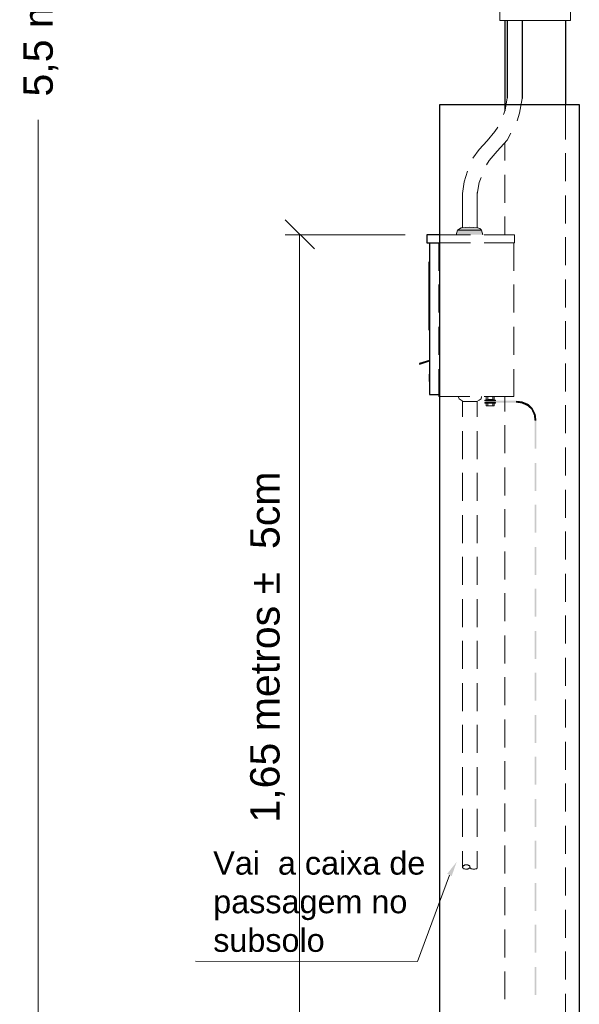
# Model space of a CAD drawing. Extents: x -98 to 248, y -55 to 13.
# Tile 99 of 117: x 169.45 to 170.6, y -10.07 to -8.06. Entities that reach past the tile are written whole.
import ezdxf

# ---------------------------------------------------------------- set-up
doc = ezdxf.new("R2010")
doc.units = 0
doc.header["$LTSCALE"] = 0.01
for name, color, linetype in [('Linha de chamada', 1, 'Continuous'), ('PDF5_0', 7, 'Continuous'), ('PDF5_COTAS_INDICAÇÕES', 5, 'Continuous'), ('PDF5_Text', 5, 'Continuous')]:
    doc.layers.add(name, color=color, linetype=linetype)
doc.styles.add('PDF Arial', font='arial.ttf')

# ---------------------------------------------------------------- blocks, each defined once
blk = doc.blocks.new('Padrão Monofasico')
at = {"layer": 'PDF5_0', "lineweight": 9}
for points in [[(-2.433, -84.121), (-2.433, -84.84), (2.391, -84.84), (2.391, -84.121)], [(-3.448, -110.652), (-3.448, -110.694), (-2.729, -110.694), (-2.729, -110.652)], [(-3.448, -110.864), (-2.729, -110.864), (-2.729, -110.821), (-3.448, -110.821)], [(-3.321, -111.033), (-2.814, -111.033)], [(-4.972, -142.388), (-4.929, -142.346), (-4.929, -142.303), (-4.887, -142.303), (-4.845, -142.303), (-4.802, -142.261), (-4.76, -142.261), (-4.718, -142.261), (-4.676, -142.261), (-4.633, -142.261), (-4.591, -142.261), (-4.549, -142.303), (-4.506, -142.303), (-4.464, -142.346), (-4.464, -142.388), (-4.464, -142.43), (-4.464, -142.473), (-4.506, -142.473), (-4.549, -142.515), (-4.591, -142.515), (-4.633, -142.557), (-4.676, -142.557), (-4.718, -142.557), (-4.76, -142.557), (-4.802, -142.515), (-4.845, -142.515), (-4.887, -142.515), (-4.929, -142.473), (-4.972, -142.43)]]:
    blk.add_lwpolyline(points, close=True, dxfattribs=at)
at = {"layer": 'PDF5_0', "lineweight": 25}
for points in [[(-2.094, -84.84), (-2.094, -90.976)], [(-1.925, -84.84), (-1.925, -90.087)], [(-0.91, -84.84), (-0.91, -90.13)], [(2.052, -84.84), (2.052, -90.553)], [(-6.495, -173.066), (-6.495, -90.553), (2.983, -90.553), (2.983, -173.066)], [(-6.495, -99.397), (-7.384, -99.397), (-7.384, -99.947), (-6.58, -99.947)], [(-7.214, -99.947), (-7.214, -110.271), (-6.58, -110.271)], [(-7.214, -101.258), (-7.257, -101.258), (-7.257, -105.871), (-7.214, -105.871)], [(-7.214, -107.944), (-7.891, -108.156), (-7.891, -108.198), (-7.214, -107.986)], [(-7.214, -109.383), (-7.214, -108.875)], [(-7.214, -109.425), (-7.214, -109.425)]]:
    blk.add_lwpolyline(points, dxfattribs=at)
at = {"layer": 'PDF5_0', "lineweight": 9}
for points in [[(-2.179, -91.23), (-2.052, -90.934), (-1.925, -90.087)], [(-1.248, -91.653), (-1.079, -91.145), (-0.91, -90.13)], [(2.052, -90.553), (2.052, -92.922)], [(-2.56, -92.076), (-2.771, -92.372), (-3.279, -93.007), (-3.829, -93.599), (-4.252, -94.192)], [(-1.671, -92.499), (-1.925, -92.965), (-2.602, -93.726), (-3.152, -94.361), (-3.321, -94.657)], [(-2.094, -93.176), (-2.094, -94.361)], [(2.052, -93.853), (2.052, -95.757)], [(-4.633, -95.08), (-4.845, -95.8), (-4.972, -96.604)], [(-3.702, -95.504), (-3.829, -95.842), (-3.956, -96.646)], [(-2.094, -95.334), (-2.094, -97.238)], [(-4.972, -96.561), (-4.972, -98.889)], [(-3.956, -96.519), (-3.956, -98.889)], [(2.052, -96.731), (2.052, -98.635)], [(-2.094, -98.169), (-2.094, -99.397)], [(-5.395, -99.397), (-5.31, -99.1), (-5.056, -98.931), (-4.464, -98.889), (-3.914, -98.931), (-3.787, -98.973), (-3.66, -99.1), (-3.575, -99.397)], [(-6.495, -99.397), (-4.422, -99.397)], [(-3.491, -99.397), (-1.417, -99.397), (-1.417, -99.947), (-3.491, -99.947)], [(2.052, -99.566), (2.052, -101.47)], [(-6.495, -99.947), (-4.422, -99.947)], [(-1.46, -99.947), (-1.46, -101.851)], [(2.052, -102.443), (2.052, -104.347)], [(-1.46, -102.782), (-1.46, -104.686)], [(-1.46, -105.659), (-1.46, -107.563)], [(2.052, -105.278), (2.052, -107.182)], [(2.052, -108.156), (2.052, -110.06)], [(-1.46, -108.536), (-1.46, -110.398)], [(-5.268, -110.398), (-5.183, -110.568), (-5.056, -110.652), (-4.929, -110.737), (-3.999, -110.737), (-3.829, -110.652), (-3.702, -110.568), (-3.66, -110.398)], [(-2.814, -110.398), (-3.321, -110.398), (-3.364, -110.398), (-3.279, -110.398), (-3.237, -110.398), (-3.237, -110.61), (-3.237, -110.398), (-2.898, -110.398), (-2.856, -110.398), (-2.814, -110.398), (-2.814, -110.61), (-2.814, -110.652), (-3.364, -110.652)], [(-3.364, -110.61), (-3.279, -110.652), (-3.237, -110.61), (-3.237, -110.398)], [(-3.364, -110.398), (-3.364, -110.61), (-3.321, -110.652)], [(-2.814, -110.61), (-2.856, -110.652), (-2.898, -110.61), (-3.237, -110.61), (-3.237, -110.441)], [(-2.898, -110.441), (-2.898, -110.61), (-2.898, -110.398), (-2.898, -110.61), (-2.898, -110.398)], [(-2.814, -110.398), (-2.814, -110.398)], [(-2.094, -110.398), (-2.094, -111.414)], [(-4.972, -110.737), (-4.972, -111.795)], [(-3.956, -110.737), (-3.956, -111.795)], [(-2.729, -110.694), (-3.448, -110.694)], [(-2.729, -110.821), (-3.448, -110.821)], [(-3.364, -111.033), (-3.279, -111.033), (-3.237, -111.033), (-2.898, -111.033), (-2.856, -111.033), (-2.814, -111.033), (-2.814, -110.864)], [(-3.321, -111.033), (-3.364, -111.033), (-3.364, -110.864)], [(-3.237, -111.033), (-3.237, -110.864)], [(-2.898, -111.033), (-2.898, -110.864)], [(2.052, -110.991), (2.052, -112.895)], [(-2.094, -112.345), (-2.094, -114.249)], [(-4.972, -112.768), (-4.972, -114.672)], [(-3.956, -112.768), (-3.956, -114.672)], [(2.052, -113.868), (2.052, -115.772)], [(-4.972, -115.603), (-4.972, -117.507)], [(-3.956, -115.603), (-3.956, -117.507)], [(-2.094, -115.222), (-2.094, -117.126)], [(2.052, -116.745), (2.052, -118.65)], [(-4.972, -118.48), (-4.972, -120.384)], [(-3.956, -118.48), (-3.956, -120.384)], [(-2.094, -118.057), (-2.094, -119.961)], [(2.052, -119.58), (2.052, -121.485)], [(-2.094, -120.935), (-2.094, -122.839)], [(-4.972, -121.315), (-4.972, -123.22)], [(-3.956, -121.315), (-3.956, -123.22)], [(2.052, -122.458), (2.052, -124.362)], [(-2.094, -123.77), (-2.094, -125.674)], [(-4.972, -124.193), (-4.972, -126.097)], [(-3.956, -124.193), (-3.956, -126.097)], [(2.052, -125.293), (2.052, -127.197)], [(-4.972, -127.028), (-4.972, -128.932)], [(-3.956, -127.028), (-3.956, -128.932)], [(-2.094, -126.647), (-2.094, -128.551)], [(2.052, -128.17), (2.052, -130.074)], [(-4.972, -129.905), (-4.972, -131.809)], [(-3.956, -129.905), (-3.956, -131.809)], [(-2.094, -129.482), (-2.094, -131.386)], [(2.052, -131.005), (2.052, -132.91)], [(-2.094, -132.359), (-2.094, -134.264)], [(-4.972, -132.74), (-4.972, -134.644)], [(-3.956, -132.74), (-3.956, -134.644)], [(2.052, -133.883), (2.052, -135.787)], [(-2.094, -135.195), (-2.094, -137.141)], [(-4.972, -135.618), (-4.972, -137.522)], [(-3.956, -135.618), (-3.956, -137.522)], [(2.052, -136.718), (2.052, -138.622)], [(-4.972, -138.453), (-4.972, -140.357)], [(-3.956, -138.453), (-3.956, -140.357)], [(-2.094, -138.072), (-2.094, -139.976)], [(2.052, -139.595), (2.052, -141.499)], [(-2.094, -140.949), (-2.094, -142.853)], [(-4.972, -141.33), (-4.972, -142.388)], [(-3.956, -141.33), (-3.956, -142.388), (-3.956, -142.43), (-3.956, -142.473), (-3.999, -142.473), (-3.999, -142.515), (-4.041, -142.515), (-4.083, -142.515), (-4.125, -142.557), (-4.168, -142.557), (-4.21, -142.557), (-4.252, -142.557), (-4.295, -142.515), (-4.337, -142.515), (-4.379, -142.515), (-4.422, -142.473), (-4.464, -142.43), (-4.464, -142.388)], [(2.052, -142.43), (2.052, -144.334)], [(-2.094, -143.784), (-2.094, -145.688)], [(2.052, -145.308), (2.052, -147.212)], [(-2.094, -146.662), (-2.094, -148.566)], [(2.052, -148.143), (2.052, -150.047)], [(-2.094, -149.497), (-2.094, -151.401)], [(2.052, -151.02), (2.052, -152.924)]]:
    blk.add_lwpolyline(points, dxfattribs=at)
at = {"layer": 'PDF5_0', "color": 5, "lineweight": 13}
blk.add_lwpolyline([(-15.043, -100.37), (-17.031, -98.381)], dxfattribs=at)
at = {"layer": 'PDF5_0', "lineweight": 0}
blk.add_lwpolyline([(-3.66, -99.1), (-5.31, -99.1), (-3.66, -99.1)], dxfattribs=at)
at = {"layer": 'PDF5_0', "lineweight": 13}
for points in [[(-6.495, -99.947), (-6.58, -99.947), (-6.58, -101.851)], [(-6.58, -102.782), (-6.58, -104.686)], [(-6.58, -105.659), (-6.58, -107.563)], [(-6.58, -108.536), (-6.58, -110.398), (-6.495, -110.398), (-4.464, -110.398)], [(-3.491, -110.398), (-1.46, -110.398)]]:
    blk.add_lwpolyline(points, dxfattribs=at)
at = {"layer": 'PDF5_0', "lineweight": 25}
for centre, start, end in [((-7.193, -108.854), 90.00035, 179.99965), ((-7.193, -109.362), 180.00035, 269.99965)]:
    blk.add_arc(centre, 0.0212, start, end, dxfattribs=at)
at = {"layer": 'PDF5_0', "transparency": 33554559}
for points in [[(-5.395, -99.397), (-3.575, -99.397), (-5.31, -99.1)], [(-5.31, -99.1), (-3.66, -99.1), (-5.141, -98.973)], [(-3.66, -99.1), (-3.66, -99.1), (-5.31, -99.1)], [(-3.575, -99.397), (-5.31, -99.1), (-3.66, -99.1)], [(-5.141, -98.973), (-3.787, -98.973), (-5.056, -98.931)], [(-3.66, -99.1), (-5.141, -98.973), (-3.787, -98.973)], [(-5.056, -98.931), (-3.872, -98.931), (-4.929, -98.931)], [(-3.787, -98.973), (-5.056, -98.931), (-3.872, -98.931)], [(-4.464, -98.889), (-4.929, -98.931), (-3.914, -98.931)], [(-3.872, -98.931), (-4.929, -98.931), (-3.914, -98.931)]]:
    blk.add_solid(points, dxfattribs=at)
at = {"layer": 'PDF5_0', "color": 5, "transparency": 33554559}
for points in [[(-3.364, -110.694), (-3.364, -110.821), (-1.333, -110.694)], [(-3.364, -110.821), (-1.333, -110.694), (-1.333, -110.821)], [(-0.91, -110.737), (-0.952, -110.864), (-1.333, -110.694)], [(-0.952, -110.864), (-1.333, -110.694), (-1.333, -110.821)], [(-0.571, -111.033), (-0.91, -110.737), (-0.952, -110.864)], [(-0.486, -110.906), (-0.571, -111.033), (-0.91, -110.737)], [(-0.275, -111.287), (-0.486, -110.906), (-0.571, -111.033)], [(-0.19, -111.202), (-0.275, -111.287), (-0.486, -110.906)], [(-0.106, -111.668), (-0.19, -111.202), (-0.275, -111.287)], [(0.021, -111.625), (-0.106, -111.668), (-0.19, -111.202)], [(-0.063, -112.049), (0.021, -111.625), (-0.106, -111.668)], [(0.064, -112.049), (-0.063, -112.049), (0.021, -111.625)], [(0.064, -112.049), (-0.063, -112.049), (0.064, -113.953)], [(-0.063, -112.049), (0.064, -113.953), (-0.063, -113.953)], [(0.064, -114.926), (-0.063, -114.926), (0.064, -116.83)], [(-0.063, -114.926), (0.064, -116.83), (-0.063, -116.83)], [(0.064, -117.761), (-0.063, -117.761), (0.064, -119.665)], [(-0.063, -117.761), (0.064, -119.665), (-0.063, -119.665)], [(0.064, -120.638), (-0.063, -120.638), (0.064, -122.543)], [(-0.063, -120.638), (0.064, -122.543), (-0.063, -122.543)], [(0.064, -123.473), (-0.063, -123.473), (0.064, -125.378)], [(-0.063, -123.473), (0.064, -125.378), (-0.063, -125.378)], [(0.064, -126.351), (-0.063, -126.351), (0.064, -128.255)], [(-0.063, -126.351), (0.064, -128.255), (-0.063, -128.255)], [(0.064, -129.186), (-0.063, -129.186), (0.064, -131.09)], [(-0.063, -129.186), (0.064, -131.09), (-0.063, -131.09)], [(0.064, -132.063), (-0.063, -132.063), (0.064, -133.967)], [(-0.063, -132.063), (0.064, -133.967), (-0.063, -133.967)], [(0.064, -134.898), (-0.063, -134.898), (0.064, -136.802)], [(-0.063, -134.898), (0.064, -136.802), (-0.063, -136.802)], [(0.064, -137.776), (-0.063, -137.776), (0.064, -139.68)], [(-0.063, -137.776), (0.064, -139.68), (-0.063, -139.68)], [(0.064, -140.611), (-0.063, -140.611), (0.064, -142.515)], [(-0.063, -140.611), (0.064, -142.515), (-0.063, -142.515)], [(0.064, -143.488), (-0.063, -143.488), (0.064, -145.392)], [(-0.063, -143.488), (0.064, -145.392), (-0.063, -145.392)], [(0.064, -146.323), (-0.063, -146.323), (0.064, -148.227)], [(-0.063, -146.323), (0.064, -148.227), (-0.063, -148.227)], [(0.064, -149.201), (-0.063, -149.201), (0.064, -151.105)], [(-0.063, -149.201), (0.064, -151.105), (-0.063, -151.105)]]:
    blk.add_solid(points, dxfattribs=at)
at = {"layer": 'PDF5_COTAS_INDICAÇÕES', "lineweight": 13}
for points in [[(-33.83, -210.514), (-33.83, -173.066), (-33.83, -91.595)], [(-8.865, -99.397), (-17.031, -99.397)], [(-16.058, -99.397), (-16.058, -173.066)], [(-5.839, -142.959), (-8.033, -148.825), (-23.125, -148.8)]]:
    blk.add_lwpolyline(points, dxfattribs=at)
at = {"layer": 'PDF5_COTAS_INDICAÇÕES', "transparency": 33554559}
blk.add_solid([(-5.7, -143.021), (-5.362, -142.054), (-6.001, -142.862)], dxfattribs=at)
at = {"layer": 'PDF5_Text', "attachment_point": 7, "rotation": 90, "style": 'PDF Arial'}
for s, insert, char_height in [('5,5 metros', (-32.471, -90.004), 1.9991), ('1,65 metros %%P  5cm', (-17.04, -139.384), 1.99911)]:
    blk.add_mtext(s, dxfattribs=dict(at, insert=insert, char_height=char_height))
at = {"layer": 'PDF5_Text', "color": 7, "insert": (-21.924, -148.194), "char_height": 1.57505, "attachment_point": 7, "style": 'PDF Arial'}
blk.add_mtext('Vai  a caixa de\\Ppassagem no\\Psubsolo', dxfattribs=at)

msp = doc.modelspace()

# ---------------------------------------------------------------- block references
at = {"layer": 'Linha de chamada', "xscale": 0.03, "yscale": 0.03, "zscale": 0.03}
msp.add_blockref('Padrão Monofasico', (170.5074, -5.5172), dxfattribs=at)

doc.saveas('drawing.dxf')
